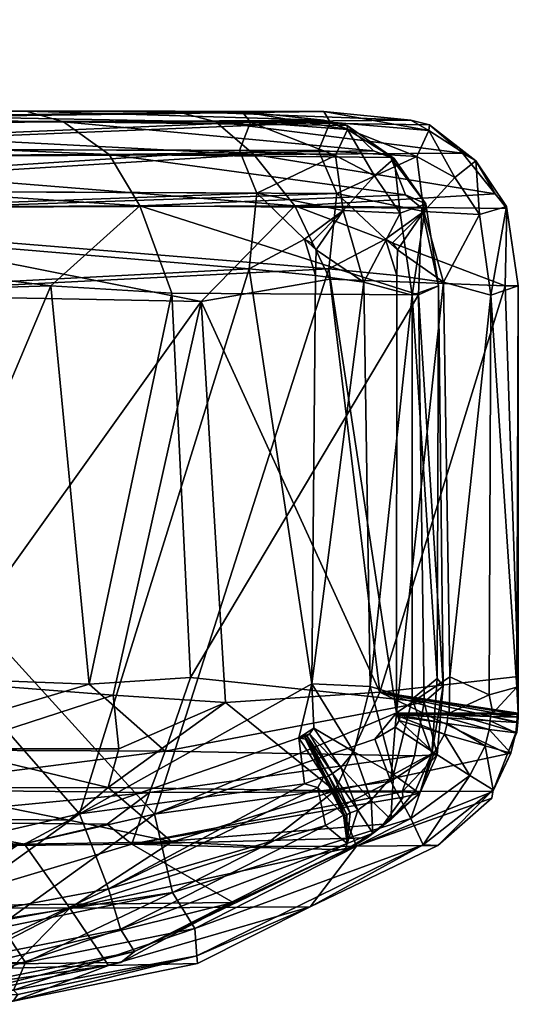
# Model space of a CAD drawing. Header units: centimetres. Extents: x -7.3 to 7.6, y -5.9 to -4.1.
# Tile 15 of 15: x 7.146 to 7.649, y -5.91 to -4.917. Entities that reach past the tile are written whole.
import ezdxf

# ---------------------------------------------------------------- set-up
doc = ezdxf.new("R2010")
doc.units = ezdxf.units.CM
doc.layers.get('0').update_dxf_attribs({"true_color": 0x5890e1})

msp = doc.modelspace()

# ---------------------------------------------------------------- meshes
at = {"color": 31, "true_color": 0xe4b899}
mesh = msp.add_polyface(dxfattribs=at)
corners = [(5.47775, -4.4157, 37.69244), (5.466, -4.92966, 38.22425), (5.4829, -4.94502, 38.18136), (5.48466, -4.96724, 38.07233), (5.48466, -4.42851, 37.65608), (5.4836, -4.40288, 37.64771), (5.48466, -4.42398, 37.15647), (5.48464, -4.94573, 36.70337), (5.48369, -4.41575, 37.14833), (5.4829, -4.94446, 36.6018), (5.47775, -4.41067, 37.12021), (5.466, -4.92893, 36.55845), (5.62931, -5.45354, 36.08583), (5.7295, -5.09724, 36.09394), (6.12508, -5.45363, 35.91348), (5.78405, -5.14803, 28.61334), (5.57444, -5.45407, 28.59155), (6.04823, -5.45409, 28.76451), (5.58031, -5.13143, 28.57074), (5.40815, -5.57731, 26.75526), (5.33886, -5.19287, 26.74841), (5.66523, -5.19452, 26.81371), (5.75552, -5.19415, 38.55489), (5.51612, -5.19252, 38.6041), (5.5971, -5.57335, 38.59396), (5.33826, -5.0094, 26.90907), (6.45759, -5.00961, 27.36245), (5.37112, -5.02022, 26.86446), (5.39573, -5.10501, 26.78134), (6.52393, -5.05639, 27.27618), (5.41338, -5.05349, 26.82142), (6.49432, -5.02188, 27.31475), (5.52344, -5.105, 38.58311), (6.23917, -5.05356, 38.31671), (5.53503, -5.05349, 38.54636), (6.1943, -5.02114, 38.28824), (5.49279, -5.02022, 38.50187), (6.19448, -5.00961, 38.22602), (5.45964, -5.0094, 38.45637), (5.73841, -5.08075, 28.60193), (5.43588, -4.63699, 37.31264), (5.43588, -4.67591, 37.3395), (5.43588, -4.69804, 37.37979), (5.43588, -4.70185, 37.40501), (5.43588, -4.69804, 37.43031), (5.43588, -4.67591, 37.47052), (5.43588, -4.63699, 37.49738), (5.8015, -5.00888, 28.50821), (7.36991, -5.0099, 29.34958), (3.77348, -5.00905, 26.82332), (5.43049, -4.92625, 36.51608), (5.86015, -5.00914, 36.17413), (5.35881, -4.93909, 36.48604)]
mesh.append_faces([[corners[k] for k in face] for face in [(0, 1, 2), (6, 7, 8), (8, 7, 9), (10, 9, 11), (12, 13, 14), (15, 16, 17), (15, 18, 16), (19, 20, 21), (22, 23, 24), (25, 26, 27), (21, 20, 28), (29, 28, 30), (31, 30, 27), (32, 23, 22), (32, 33, 34), (34, 35, 36), (37, 38, 36), (39, 18, 15)]], dxfattribs={"color": 31})
mesh.append_faces([[corners[k] for k in face] for face in [(3, 46, 4)]], dxfattribs={"vtx0": -1, "vtx1": -1, "color": 31})
mesh.append_faces([[corners[k] for k in face] for face in [(47, 48, 49)]], dxfattribs={"vtx0": -1, "vtx1": -1, "vtx2": -1, "color": 31})
mesh.append_faces([[corners[k] for k in face] for face in [(7, 40, 41), (7, 41, 42), (3, 42, 43), (3, 43, 44), (3, 44, 45), (3, 45, 46), (38, 2, 1)]], dxfattribs={"vtx0": -1, "vtx2": -1, "color": 31})
mesh.append_faces([[corners[k] for k in face] for face in [(52, 50, 51)]], dxfattribs={"vtx1": -1, "color": 31})
mesh.append_faces([[corners[k] for k in face] for face in [(7, 6, 40), (3, 7, 42), (38, 37, 2), (9, 7, 37), (11, 9, 37), (50, 11, 51)]], dxfattribs={"vtx1": -1, "vtx2": -1, "color": 31})
mesh.append_faces([[corners[k] for k in face] for face in [(3, 4, 5), (5, 2, 3), (37, 3, 2), (7, 3, 37)]], dxfattribs={"vtx2": -1, "color": 31})
mesh = msp.add_polyface(dxfattribs=at)
corners = [(6.12508, -5.45363, 35.91348), (5.7295, -5.09724, 36.09394), (6.31449, -5.09526, 35.78487), (6.38045, -5.44027, 35.65996), (6.04709, -5.13307, 28.73299), (6.04823, -5.45409, 28.76451), (6.22966, -5.13768, 28.877), (5.78405, -5.14803, 28.61334), (6.32572, -5.14861, 29.00182), (5.66523, -5.19452, 26.81371), (6.51836, -5.19291, 27.17743), (6.03428, -5.57751, 26.92092), (5.94087, -5.58064, 38.50114), (6.26184, -5.20194, 38.36505), (5.75552, -5.19415, 38.55489), (5.37112, -5.02022, 26.86446), (6.45759, -5.00961, 27.36245), (6.49432, -5.02188, 27.31475), (5.41338, -5.05349, 26.82142), (6.52393, -5.05639, 27.27618), (5.39573, -5.10501, 26.78134), (6.55108, -5.10833, 27.24186), (6.27336, -5.10529, 38.33783), (6.23917, -5.05356, 38.31671), (6.1943, -5.02114, 38.28824), (5.53503, -5.05349, 38.54636), (5.52344, -5.105, 38.58311), (6.19448, -5.00961, 38.22602), (5.49279, -5.02022, 38.50187), (5.86015, -5.00914, 36.17413), (6.33681, -5.01664, 35.87038), (5.77599, -5.01713, 36.15568), (6.32246, -5.04004, 35.82441), (5.76443, -5.04152, 36.11688), (6.40006, -5.00914, 35.85268), (6.31154, -5.00914, 28.808), (5.80883, -5.01702, 28.55297), (6.32185, -5.01664, 28.86838), (6.25182, -5.08016, 28.89533), (5.73841, -5.08075, 28.60193), (6.50937, -5.08092, 29.33631), (6.54268, -5.04325, 29.33784), (6.27518, -5.04004, 28.87999), (5.74777, -5.04152, 28.57947), (5.8015, -5.00888, 28.50821), (7.36991, -5.0099, 29.34958), (3.77348, -5.00905, 26.82332), (6.77116, -5.0094, 37.72674), (5.466, -4.92893, 36.55845)]
mesh.append_faces([[corners[k] for k in face] for face in [(0, 1, 2), (2, 3, 0), (4, 5, 6), (4, 7, 5), (6, 5, 8), (9, 10, 11), (12, 13, 14), (15, 16, 17), (18, 17, 19), (20, 19, 21), (9, 21, 10), (9, 20, 21), (22, 14, 13), (23, 24, 25), (26, 22, 23), (26, 14, 22), (24, 27, 28), (29, 30, 31), (31, 32, 33), (33, 2, 1), (33, 32, 2), (29, 34, 30), (31, 30, 32), (35, 36, 37), (38, 39, 4), (6, 38, 4), (6, 8, 38), (38, 8, 40), (41, 42, 38), (36, 42, 37), (36, 43, 42), (4, 39, 7), (35, 44, 36), (39, 38, 43), (43, 38, 42)]], dxfattribs={"color": 31})
mesh.append_faces([[corners[k] for k in face] for face in [(45, 16, 46), (48, 27, 29)]], dxfattribs={"vtx0": -1, "vtx1": -1, "vtx2": -1, "color": 31})
mesh.append_faces([[corners[k] for k in face] for face in [(27, 47, 29)]], dxfattribs={"vtx2": -1, "color": 31})
mesh = msp.add_polyface(dxfattribs=at)
corners = [(6.38045, -5.44027, 35.65996), (6.31449, -5.09526, 35.78487), (6.55331, -5.14255, 35.33756), (6.53701, -5.46309, 35.32464), (6.31435, -5.74793, 29.02582), (6.50337, -5.17902, 29.3562), (6.32572, -5.14861, 29.00182), (6.55134, -5.5849, 27.19303), (6.51836, -5.19291, 27.17743), (6.62447, -5.20243, 27.25718), (6.71815, -5.1943, 38.05077), (6.26184, -5.20194, 38.36505), (6.5409, -5.57447, 38.20002), (6.55108, -5.10833, 27.24186), (6.27336, -5.10529, 38.33783), (6.76448, -5.02115, 37.82816), (6.19448, -5.00961, 38.22602), (6.1943, -5.02114, 38.28824), (6.23917, -5.05356, 38.31671), (6.81837, -5.05638, 37.84218), (6.59468, -5.13705, 35.25545), (6.67062, -5.00888, 35.3817), (6.62722, -5.01704, 35.37919), (6.40006, -5.00914, 35.85268), (6.33681, -5.01664, 35.87038), (6.32246, -5.04004, 35.82441), (6.56327, -5.09995, 35.32981), (6.56832, -5.07902, 35.33902), (6.59586, -5.04324, 35.34787), (6.59891, -5.1035, 35.25774), (6.60563, -5.00914, 29.28493), (6.32185, -5.01664, 28.86838), (6.57851, -5.01743, 29.31701), (6.31154, -5.00914, 28.808), (6.54268, -5.04325, 29.33784), (6.25182, -5.08016, 28.89533), (6.50937, -5.08092, 29.33631), (6.27518, -5.04004, 28.87999), (6.51266, -5.1017, 29.36043), (6.54403, -5.16826, 29.43191), (6.58963, -5.10659, 29.46989), (6.54668, -5.10352, 29.42608), (6.55347, -5.08022, 29.41885), (6.59257, -5.08399, 29.4619), (6.61409, -5.04531, 29.4397), (6.65862, -5.00917, 29.36828), (5.8015, -5.00888, 28.50821), (7.36991, -5.0099, 29.34958), (7.30263, -5.0094, 36.5379), (5.86015, -5.00914, 36.17413)]
mesh.append_faces([[corners[k] for k in face] for face in [(0, 1, 2), (3, 0, 2), (4, 5, 6), (7, 8, 9), (10, 11, 12), (8, 13, 9), (10, 14, 11), (15, 16, 17), (18, 14, 19), (15, 17, 18), (2, 20, 3), (21, 22, 23), (23, 22, 24), (24, 22, 25), (26, 1, 27), (26, 2, 1), (28, 1, 25), (22, 28, 25), (27, 1, 28), (26, 29, 2), (30, 31, 32), (30, 33, 31), (34, 35, 36), (34, 32, 37), (37, 32, 31), (5, 38, 6), (6, 38, 36), (39, 40, 41), (5, 41, 38), (5, 39, 41), (36, 42, 34), (36, 38, 42), (42, 38, 41), (41, 43, 42), (34, 42, 44)]], dxfattribs={"color": 31})
mesh.append_faces([[corners[k] for k in face] for face in [(46, 33, 47)]], dxfattribs={"vtx1": -1, "vtx2": -1, "color": 31})
mesh.append_faces([[corners[k] for k in face] for face in [(33, 30, 45), (48, 23, 49)]], dxfattribs={"vtx2": -1, "color": 31})
mesh = msp.add_polyface(dxfattribs=at)
corners = [(6.49432, -5.02188, 27.31475), (6.45759, -5.00961, 27.36245), (7.19, -5.02026, 28.29883), (6.52393, -5.05639, 27.27618), (7.23593, -5.05319, 28.28051), (6.77116, -5.0094, 37.72674), (6.19448, -5.00961, 38.22602), (6.76448, -5.02115, 37.82816), (6.23917, -5.05356, 38.31671), (6.81837, -5.05638, 37.84218), (6.85478, -5.1073, 37.863), (6.27336, -5.10529, 38.33783), (6.64188, -5.10649, 35.21194), (6.59891, -5.1035, 35.25774), (6.6449, -5.08389, 35.21998), (6.69813, -5.08565, 35.19112), (6.66693, -5.04522, 35.24181), (6.80374, -5.04734, 35.20803), (6.80485, -5.08912, 35.1786), (6.69719, -5.11045, 35.18196), (6.56832, -5.07902, 35.33902), (6.60585, -5.08013, 35.26491), (6.56327, -5.09995, 35.32981), (6.59586, -5.04324, 35.34787), (6.68974, -5.01792, 35.2787), (6.80341, -5.01867, 35.25198), (6.67062, -5.00888, 35.3817), (6.7127, -5.00917, 35.31234), (6.62722, -5.01704, 35.37919), (6.79087, -5.00923, 35.29485), (6.74818, -5.08913, 29.50105), (6.64475, -5.08574, 29.48919), (6.64379, -5.11055, 29.49831), (6.74709, -5.04735, 29.47174), (6.61409, -5.04531, 29.4397), (6.59257, -5.08399, 29.4619), (6.55347, -5.08022, 29.41885), (6.74676, -5.01868, 29.42782), (6.63632, -5.01792, 29.40242), (6.54268, -5.04325, 29.33784), (6.57851, -5.01743, 29.31701), (6.73466, -5.00923, 29.38494), (6.65862, -5.00917, 29.36828), (6.60563, -5.00914, 29.28493), (6.58963, -5.10659, 29.46989), (6.40006, -5.00914, 35.85268), (5.86015, -5.00914, 36.17413), (7.30263, -5.0094, 36.5379)]
mesh.append_faces([[corners[k] for k in face] for face in [(0, 1, 2), (3, 0, 4), (5, 6, 7), (7, 8, 9), (10, 9, 11), (12, 13, 14), (15, 14, 16), (17, 15, 16), (15, 18, 19), (20, 21, 22), (20, 23, 21), (21, 23, 16), (14, 21, 16), (14, 13, 21), (21, 13, 22), (16, 23, 24), (25, 16, 24), (26, 27, 28), (28, 27, 24), (23, 28, 24), (14, 15, 12), (24, 27, 29), (30, 31, 32), (30, 33, 31), (31, 33, 34), (35, 34, 36), (33, 37, 34), (34, 37, 38), (39, 38, 40), (39, 34, 38), (37, 41, 38), (38, 41, 42), (40, 42, 43), (40, 38, 42), (44, 31, 35), (35, 31, 34)]], dxfattribs={"color": 31})
mesh.append_faces([[corners[k] for k in face] for face in [(27, 26, 45), (46, 5, 47)]], dxfattribs={"vtx2": -1, "color": 31})
mesh = msp.add_polyface(dxfattribs=at)
corners = [(6.52393, -5.05639, 27.27618), (7.26696, -5.10489, 28.25861), (6.55108, -5.10833, 27.24186), (7.23593, -5.05319, 28.28051), (6.49432, -5.02188, 27.31475), (7.19, -5.02026, 28.29883), (7.15242, -5.0094, 28.33897), (7.45227, -5.01844, 29.28856), (6.45759, -5.00961, 27.36245), (7.17714, -5.18556, 27.99331), (7.30263, -5.0094, 36.5379), (6.77116, -5.0094, 37.72674), (7.34354, -5.02024, 36.578), (6.76448, -5.02115, 37.82816), (7.38188, -5.05333, 36.6278), (6.81837, -5.05638, 37.84218), (7.42345, -5.10488, 36.613), (6.85478, -5.1073, 37.863), (6.80374, -5.04734, 35.20803), (6.66693, -5.04522, 35.24181), (6.80341, -5.01867, 35.25198), (6.80485, -5.08912, 35.1786), (6.69813, -5.08565, 35.19112), (6.68974, -5.01792, 35.2787), (6.79087, -5.00923, 35.29485), (6.80474, -5.11543, 35.17041), (6.69719, -5.11045, 35.18196), (7.45745, -5.16856, 35.16755), (7.4655, -5.09242, 35.17739), (7.44731, -5.04922, 35.20498), (7.45879, -5.02064, 35.24706), (7.45253, -5.00993, 35.33677), (6.73466, -5.00923, 29.38494), (6.74676, -5.01868, 29.42782), (7.36991, -5.0099, 29.34958), (7.37852, -5.02057, 29.43262), (6.74709, -5.04735, 29.47174), (7.36742, -5.04918, 29.47468), (6.74818, -5.08913, 29.50105), (7.38508, -5.09236, 29.50227), (6.74806, -5.11552, 29.50932), (7.3772, -5.16856, 29.51213), (6.65862, -5.00917, 29.36828), (6.31154, -5.00914, 28.808), (6.7127, -5.00917, 35.31234), (6.40006, -5.00914, 35.85268)]
mesh.append_faces([[corners[k] for k in face] for face in [(0, 1, 2), (0, 3, 1), (3, 4, 5), (6, 7, 5), (8, 6, 5), (1, 9, 2), (10, 11, 12), (12, 11, 13), (14, 13, 15), (16, 15, 17), (16, 14, 15), (13, 14, 12), (18, 19, 20), (18, 21, 22), (20, 23, 24), (21, 25, 26), (27, 25, 28), (28, 25, 21), (29, 21, 18), (30, 18, 20), (31, 20, 24), (31, 30, 20), (30, 29, 18), (29, 28, 21), (32, 33, 34), (34, 33, 35), (35, 33, 36), (37, 36, 38), (39, 38, 40), (41, 39, 40), (39, 37, 38), (37, 35, 36)]], dxfattribs={"color": 31})
mesh.append_faces([[corners[k] for k in face] for face in [(43, 42, 34), (31, 44, 45)]], dxfattribs={"vtx0": -1, "vtx1": -1, "vtx2": -1, "color": 31})
mesh.append_faces([[corners[k] for k in face] for face in [(10, 31, 45)]], dxfattribs={"vtx1": -1, "color": 31})
mesh.append_faces([[corners[k] for k in face] for face in [(42, 32, 34), (34, 6, 8), (31, 24, 44)]], dxfattribs={"vtx2": -1, "color": 31})
mesh = msp.add_polyface(dxfattribs=at)
corners = [(7.44425, -5.17531, 29.51203), (7.44478, -5.14933, 29.51161), (7.4329, -5.13864, 29.5118), (7.43977, -5.14233, 29.51177), (7.23593, -5.05319, 28.28051), (7.19, -5.02026, 28.29883), (7.50251, -5.04963, 29.28109), (7.51992, -5.05627, 29.32697), (7.53472, -5.09386, 29.27614), (7.26696, -5.10489, 28.25861), (7.36991, -5.0099, 29.34958), (7.45227, -5.01844, 29.28856), (7.15242, -5.0094, 28.33897), (7.47592, -5.02405, 29.3331), (7.55128, -5.10733, 29.32264), (7.54814, -5.1949, 29.26788), (7.34354, -5.02024, 36.578), (7.59235, -5.05172, 35.40945), (7.55922, -5.02328, 35.35125), (7.54019, -5.01843, 35.40475), (7.30263, -5.0094, 36.5379), (7.45253, -5.00993, 35.33677), (7.62515, -5.09281, 35.39322), (7.38188, -5.05333, 36.6278), (7.42345, -5.10488, 36.613), (7.45745, -5.16856, 35.16755), (7.4655, -5.09242, 35.17739), (7.51485, -5.13868, 35.16788), (7.44731, -5.04922, 35.20498), (7.54626, -5.05517, 35.208), (7.45879, -5.02064, 35.24706), (7.55856, -5.02892, 35.25442), (7.47651, -5.02802, 29.42313), (7.52338, -5.05713, 29.41842), (7.36742, -5.04918, 29.47468), (7.46433, -5.05415, 29.47075), (7.37852, -5.02057, 29.43262), (7.38508, -5.09236, 29.50227), (7.47188, -5.10986, 29.50055), (7.3772, -5.16856, 29.51213), (7.49277, -5.18204, 29.50066), (7.52943, -5.1123, 29.46672), (7.50346, -5.0746, 29.46688)]
mesh.append_faces([[corners[k] for k in face] for face in [(0, 1, 2), (2, 1, 3), (4, 5, 6), (7, 4, 6), (7, 8, 4), (4, 8, 9), (10, 11, 12), (11, 13, 5), (5, 13, 6), (8, 14, 9), (9, 14, 15), (16, 17, 18), (19, 16, 18), (19, 20, 16), (19, 21, 20), (22, 23, 24), (16, 23, 17), (25, 26, 27), (26, 28, 29), (29, 28, 30), (31, 30, 21), (11, 10, 32), (13, 32, 33), (6, 13, 33), (34, 35, 36), (34, 37, 35), (35, 37, 38), (39, 2, 37), (37, 2, 38), (38, 2, 3), (1, 38, 3), (1, 40, 38), (38, 40, 41), (13, 11, 32), (10, 36, 32), (32, 36, 35), (42, 35, 38), (42, 32, 35)]], dxfattribs={"color": 31})
mesh = msp.add_polyface(dxfattribs=at)
corners = [(7.52608, -5.1753, 35.16764), (7.51485, -5.13868, 35.16788), (7.52666, -5.14938, 35.16805), (7.5217, -5.1424, 35.1679), (7.63548, -5.18563, 35.43468), (7.42345, -5.10488, 36.613), (7.45858, -5.17891, 36.58466), (7.63692, -5.10761, 35.35761), (7.62515, -5.09281, 35.39322), (7.38188, -5.05333, 36.6278), (7.59235, -5.05172, 35.40945), (7.4655, -5.09242, 35.17739), (7.55324, -5.11085, 35.17867), (7.54626, -5.05517, 35.208), (7.5845, -5.07628, 35.21078), (7.55856, -5.02892, 35.25442), (7.60568, -5.05972, 35.2572), (7.55922, -5.02328, 35.35125), (7.63661, -5.10573, 35.25759), (7.60937, -5.1136, 35.21028), (7.62089, -5.19522, 35.21182), (7.57325, -5.18209, 35.17834), (7.54019, -5.01843, 35.40475), (7.45253, -5.00993, 35.33677), (7.64861, -5.18566, 35.26147), (7.45879, -5.02064, 35.24706), (7.50251, -5.04963, 29.28109), (7.52338, -5.05713, 29.41842), (7.51992, -5.05627, 29.32697), (7.50346, -5.0746, 29.46688), (7.47188, -5.10986, 29.50055), (7.52943, -5.1123, 29.46672), (7.55539, -5.1029, 29.41521), (7.53472, -5.09386, 29.27614), (7.55128, -5.10733, 29.32264), (7.56822, -5.18564, 29.41307), (7.47651, -5.02802, 29.42313), (7.54146, -5.19517, 29.46476)]
mesh.append_faces([[corners[k] for k in face] for face in [(0, 1, 2), (2, 1, 3), (4, 5, 6), (4, 7, 5), (5, 7, 8), (9, 8, 10), (1, 11, 12), (3, 12, 2), (3, 1, 12), (12, 11, 13), (14, 13, 15), (16, 15, 17), (10, 16, 17), (10, 8, 16), (16, 8, 18), (19, 18, 20), (21, 12, 19), (21, 2, 12), (22, 15, 23), (22, 17, 15), (8, 7, 18), (18, 7, 24), (25, 15, 13), (19, 12, 14), (16, 14, 15), (16, 19, 14), (16, 18, 19), (14, 12, 13), (26, 27, 28), (29, 30, 31), (27, 31, 32), (28, 32, 33), (28, 27, 32), (34, 32, 35), (34, 33, 32), (29, 27, 36), (29, 31, 27), (31, 37, 32)]], dxfattribs={"color": 31})
mesh = msp.add_polyface(dxfattribs=at)
corners = [(6.69138, -5.73034, 29.51157), (7.0386, -5.75704, 29.51196), (6.75435, -5.20111, 29.51204), (7.20622, -5.71821, 29.51169), (7.3772, -5.16856, 29.51213), (6.74724, -5.73043, 35.16807), (6.81155, -5.20113, 35.16764), (7.11162, -5.75716, 35.16743), (7.28192, -5.71851, 35.16764), (7.45745, -5.16856, 35.16755), (6.82085, -5.64995, 37.93892), (6.81989, -5.57553, 37.95432), (6.73298, -5.59477, 38.04278), (6.78354, -5.68781, 37.9513), (7.0351, -5.6921, 37.61754), (7.05518, -5.58399, 37.63183), (7.07325, -5.65286, 37.59528), (7.23999, -5.59861, 37.28166), (7.2458, -5.65257, 37.25596), (7.35344, -5.60614, 36.97378), (7.23518, -5.69182, 37.22321), (6.99057, -5.69369, 27.7027), (6.99326, -5.65367, 27.67299), (7.29254, -5.65523, 28.27146), (6.6315, -5.59772, 27.25755), (7.01112, -5.57966, 27.68668), (7.21595, -5.58767, 28.04383), (7.31816, -5.58086, 28.32145), (6.62447, -5.20243, 27.25718), (7.17714, -5.18556, 27.99331), (7.29924, -5.19317, 28.25632), (7.32868, -5.20157, 37.02161), (6.8716, -5.19277, 37.88189), (6.71815, -5.1943, 38.05077), (7.26696, -5.10489, 28.25861), (6.55108, -5.10833, 27.24186), (6.85478, -5.1073, 37.863), (7.42345, -5.10488, 36.613), (6.80474, -5.11543, 35.17041), (6.69837, -5.17542, 35.1778), (6.74806, -5.11552, 29.50932)]
mesh.append_faces([[corners[k] for k in face] for face in [(0, 1, 2), (2, 1, 3), (4, 2, 3), (5, 6, 7), (7, 6, 8), (8, 6, 9), (10, 11, 12), (13, 14, 10), (11, 10, 15), (15, 10, 16), (17, 16, 18), (19, 18, 20), (17, 15, 16), (20, 16, 14), (20, 18, 16), (17, 18, 19), (14, 16, 10), (21, 22, 23), (22, 24, 25), (26, 22, 25), (26, 23, 22), (26, 27, 23), (28, 29, 25), (25, 29, 26), (26, 29, 30), (27, 26, 30), (17, 31, 15), (31, 32, 15), (15, 32, 11), (11, 32, 33), (30, 29, 34), (35, 29, 28), (33, 32, 36), (36, 32, 31), (31, 37, 36), (38, 6, 39), (6, 38, 9), (4, 40, 2)]], dxfattribs={"color": 31})
mesh = msp.add_polyface(dxfattribs=at)
corners = [(7.44425, -5.17531, 29.51203), (7.3772, -5.16856, 29.51213), (7.44029, -5.58723, 29.5118), (7.4329, -5.13864, 29.5118), (7.52572, -5.61655, 35.16695), (7.45745, -5.16856, 35.16755), (7.52608, -5.1753, 35.16764), (7.51485, -5.13868, 35.16788), (7.31816, -5.58086, 28.32145), (7.29924, -5.19317, 28.25632), (7.54814, -5.1949, 29.26788), (7.55386, -5.60567, 29.28988), (7.23999, -5.59861, 37.28166), (7.35344, -5.60614, 36.97378), (7.32868, -5.20157, 37.02161), (7.50906, -5.59554, 36.32812), (7.45858, -5.17891, 36.58466), (7.63548, -5.18563, 35.43468), (7.64847, -5.57983, 35.35077), (7.26696, -5.10489, 28.25861), (7.42345, -5.10488, 36.613), (7.57325, -5.18209, 35.17834), (7.60937, -5.1136, 35.21028), (7.62089, -5.19522, 35.21182), (7.52666, -5.14938, 35.16805), (7.63661, -5.10573, 35.25759), (7.64861, -5.18566, 35.26147), (7.63692, -5.10761, 35.35761), (7.57948, -5.57994, 35.18012), (7.61934, -5.59825, 35.20873), (7.64707, -5.59042, 35.25462), (7.44478, -5.14933, 29.51161), (7.49277, -5.18204, 29.50066), (7.52943, -5.1123, 29.46672), (7.54146, -5.19517, 29.46476), (7.55539, -5.1029, 29.41521), (7.56822, -5.18564, 29.41307), (7.55128, -5.10733, 29.32264), (7.57277, -5.58911, 29.39141), (7.56676, -5.58186, 29.42094), (7.54173, -5.60275, 29.46459), (7.49936, -5.58978, 29.49787)]
mesh.append_faces([[corners[k] for k in face] for face in [(0, 1, 2), (0, 3, 1), (4, 5, 6), (5, 7, 6), (8, 9, 10), (11, 8, 10), (12, 13, 14), (14, 13, 15), (16, 15, 17), (16, 14, 15), (15, 18, 17), (9, 19, 10), (20, 14, 16), (21, 22, 23), (21, 6, 24), (23, 25, 26), (27, 17, 26), (6, 21, 4), (4, 21, 28), (28, 21, 23), (29, 23, 30), (29, 28, 23), (23, 26, 30), (30, 26, 18), (18, 26, 17), (31, 0, 32), (33, 32, 34), (35, 34, 36), (37, 36, 10), (11, 10, 38), (38, 10, 36), (39, 36, 34), (40, 34, 41), (40, 39, 34), (34, 32, 41), (41, 32, 2), (2, 32, 0), (39, 38, 36)]], dxfattribs={"color": 31})
mesh = msp.add_polyface(dxfattribs=at)
corners = [(7.3772, -5.16856, 29.51213), (7.20622, -5.71821, 29.51169), (7.44029, -5.58723, 29.5118), (7.52572, -5.61655, 35.16695), (7.28192, -5.71851, 35.16764), (7.45745, -5.16856, 35.16755), (7.52572, -5.61795, 35.16695), (7.52958, -5.62038, 35.16784), (7.64702, -5.63617, 35.35046), (7.64813, -5.62592, 35.35056), (7.50906, -5.59554, 36.32812), (7.64835, -5.62073, 35.35056), (7.64844, -5.61814, 35.35056), (7.64845, -5.61691, 35.35064), (7.64847, -5.57983, 35.35077), (7.29254, -5.65523, 28.27146), (7.31816, -5.58086, 28.32145), (7.55386, -5.60567, 29.28988), (7.52572, -5.61675, 35.16695), (7.57893, -5.6167, 35.18013), (7.57958, -5.61747, 35.18014), (7.62065, -5.61793, 35.21037), (7.62064, -5.62004, 35.21037), (7.64761, -5.62083, 35.25592), (7.57948, -5.57994, 35.18012), (7.61934, -5.59825, 35.20873), (7.62302, -5.61682, 35.21295), (7.64707, -5.59042, 35.25462), (7.64845, -5.61694, 35.25786), (7.64763, -5.61815, 35.25592), (7.52572, -5.61715, 35.16695), (7.57737, -5.62157, 35.17942), (7.57759, -5.61881, 35.17943), (7.56676, -5.58186, 29.42094), (7.56156, -5.65747, 29.41706), (7.57277, -5.58911, 29.39141), (7.54173, -5.60275, 29.46459), (7.56677, -5.65895, 29.38756), (7.49936, -5.58978, 29.49787), (7.48271, -5.65591, 29.50049)]
mesh.append_faces([[corners[k] for k in face] for face in [(0, 1, 2), (3, 4, 5), (3, 6, 7), (8, 9, 10), (10, 9, 11), (12, 10, 11), (12, 13, 10), (10, 13, 14), (15, 16, 17), (18, 3, 19), (20, 19, 21), (22, 21, 23), (3, 24, 19), (19, 24, 25), (26, 25, 27), (28, 27, 13), (12, 28, 13), (12, 29, 28), (12, 11, 29), (29, 11, 23), (21, 29, 23), (21, 26, 29), (21, 19, 26), (26, 19, 25), (27, 14, 13), (6, 30, 31), (31, 30, 32), (30, 18, 32), (32, 18, 20), (22, 20, 21), (22, 32, 20), (29, 26, 28), (28, 26, 27), (19, 20, 18), (33, 34, 35), (33, 36, 34), (35, 37, 17), (38, 2, 39)]], dxfattribs={"color": 31})
mesh = msp.add_polyface(dxfattribs=at)
corners = [(7.20622, -5.71821, 29.51169), (7.42721, -5.64156, 29.5122), (7.44029, -5.58723, 29.5118), (7.44257, -5.63204, 29.51181), (7.43808, -5.63748, 29.51183), (7.43534, -5.63966, 29.51184), (7.43383, -5.64063, 29.51185), (7.43396, -5.64284, 29.51145), (7.52572, -5.61655, 35.16695), (7.50379, -5.64299, 35.16747), (7.28192, -5.71851, 35.16764), (7.50906, -5.59554, 36.32812), (7.35344, -5.60614, 36.97378), (7.46377, -5.69499, 36.43852), (7.23518, -5.69182, 37.22321), (7.27671, -5.6969, 28.28469), (7.29254, -5.65523, 28.27146), (7.54401, -5.65988, 29.27529), (7.53154, -5.69628, 29.29444), (7.55386, -5.60567, 29.28988), (7.51998, -5.68536, 35.17743), (7.48674, -5.7145, 29.46934), (7.46952, -5.67144, 29.50084), (7.46143, -5.67746, 29.50105), (7.47907, -5.71737, 29.47145), (7.45714, -5.68, 29.50116), (7.47556, -5.71924, 29.47164), (7.45486, -5.68119, 29.50118), (7.47372, -5.72004, 29.47174), (7.45464, -5.68343, 29.50058), (7.47237, -5.71961, 29.47273), (7.45253, -5.6807, 29.5023), (7.44645, -5.69175, 29.49942), (7.43301, -5.68811, 29.50342), (7.48271, -5.65591, 29.50049)]
mesh.append_faces([[corners[k] for k in face] for face in [(0, 1, 2), (2, 1, 3), (3, 1, 4), (4, 1, 5), (5, 1, 6), (6, 1, 7), (8, 9, 10), (11, 12, 13), (13, 12, 14), (15, 16, 17), (18, 15, 17), (17, 16, 19), (9, 20, 10), (21, 22, 23), (24, 23, 25), (26, 25, 27), (28, 27, 29), (30, 29, 31), (32, 31, 33), (32, 30, 31), (27, 28, 26), (34, 2, 3), (22, 3, 4), (23, 4, 5), (25, 5, 6), (27, 6, 7), (29, 7, 31), (29, 27, 7), (7, 1, 31), (31, 1, 33), (24, 21, 23), (24, 25, 26), (29, 30, 28), (22, 34, 3), (23, 22, 4), (25, 23, 5), (27, 25, 6), (33, 1, 0)]], dxfattribs={"color": 31})
mesh = msp.add_polyface(dxfattribs=at)
corners = [(7.52572, -5.61655, 35.16695), (7.5246, -5.63099, 35.16781), (7.50379, -5.64299, 35.16747), (7.52856, -5.62424, 35.16783), (7.52958, -5.62038, 35.16784), (7.56752, -5.75033, 35.32732), (7.48554, -5.7508, 35.97991), (7.43875, -5.81208, 35.37795), (7.63777, -5.65764, 35.38174), (7.50906, -5.59554, 36.32812), (7.46377, -5.69499, 36.43852), (7.62308, -5.69579, 35.36588), (7.57406, -5.63784, 35.17939), (7.52572, -5.61795, 35.16695), (7.57674, -5.62715, 35.17942), (7.56382, -5.6569, 35.17915), (7.54038, -5.72297, 35.20566), (7.51998, -5.68536, 35.17743), (7.55263, -5.74942, 35.25044), (7.54401, -5.65988, 29.27529), (7.55386, -5.60567, 29.28988), (7.56677, -5.65895, 29.38756), (7.53154, -5.69628, 29.29444), (7.5494, -5.69755, 29.39122), (7.5326, -5.70166, 29.31371), (7.51283, -5.72867, 29.32901), (7.56156, -5.65747, 29.41706), (7.54173, -5.60275, 29.46459), (7.52282, -5.67855, 29.4659), (7.54494, -5.69477, 29.41907), (7.52, -5.72395, 29.41938), (7.49936, -5.58978, 29.49787), (7.48271, -5.65591, 29.50049), (7.50023, -5.70444, 29.46853), (7.46952, -5.67144, 29.50084), (7.47398, -5.75489, 29.41959), (7.50202, -5.73788, 29.42195), (7.47604, -5.74818, 29.43194), (7.47603, -5.75456, 29.33403), (7.49611, -5.74261, 29.33214), (7.48674, -5.7145, 29.46934)]
mesh.append_faces([[corners[k] for k in face] for face in [(0, 1, 2), (0, 3, 1), (0, 4, 3), (5, 6, 7), (8, 9, 10), (10, 6, 11), (4, 12, 3), (4, 13, 14), (3, 15, 1), (3, 12, 15), (15, 16, 17), (1, 17, 2), (1, 15, 17), (18, 5, 7), (19, 20, 21), (22, 21, 23), (24, 23, 25), (24, 22, 23), (26, 27, 28), (29, 28, 30), (23, 30, 25), (23, 29, 30), (23, 26, 29), (27, 31, 28), (28, 31, 32), (33, 32, 34), (35, 36, 37), (36, 38, 39), (30, 39, 25), (30, 36, 39), (30, 33, 36), (30, 28, 33), (33, 28, 32), (22, 19, 21), (29, 26, 28), (37, 36, 40), (36, 33, 40), (40, 33, 34)]], dxfattribs={"color": 31})
mesh = msp.add_polyface(dxfattribs=at)
corners = [(7.63777, -5.65764, 35.38174), (7.46377, -5.69499, 36.43852), (7.62308, -5.69579, 35.36588), (7.64702, -5.63617, 35.35046), (7.50906, -5.59554, 36.32812), (7.48554, -5.7508, 35.97991), (7.62194, -5.70236, 35.33961), (7.56752, -5.75033, 35.32732), (7.64729, -5.62618, 35.25592), (7.64761, -5.62083, 35.25592), (7.64813, -5.62592, 35.35056), (7.64611, -5.63668, 35.25589), (7.64121, -5.65712, 35.25565), (7.61935, -5.6331, 35.21027), (7.61526, -5.64973, 35.21014), (7.57674, -5.62715, 35.17942), (7.57406, -5.63784, 35.17939), (7.52958, -5.62038, 35.16784), (7.52572, -5.61795, 35.16695), (7.57737, -5.62157, 35.17942), (7.6204, -5.6244, 35.21037), (7.64835, -5.62073, 35.35056), (7.62326, -5.69394, 35.25607), (7.59964, -5.67968, 35.20962), (7.56382, -5.6569, 35.17915), (7.55263, -5.74942, 35.25044), (7.54038, -5.72297, 35.20566), (7.57759, -5.61881, 35.17943), (7.62064, -5.62004, 35.21037), (7.5494, -5.69755, 29.39122), (7.56677, -5.65895, 29.38756), (7.56156, -5.65747, 29.41706), (7.57277, -5.58911, 29.39141)]
mesh.append_faces([[corners[k] for k in face] for face in [(0, 1, 2), (0, 3, 4), (2, 5, 6), (6, 5, 7), (8, 9, 10), (3, 8, 10), (3, 11, 8), (3, 0, 11), (11, 0, 12), (13, 12, 14), (15, 14, 16), (17, 15, 16), (15, 18, 19), (13, 19, 20), (11, 20, 8), (11, 13, 20), (11, 12, 13), (21, 10, 9), (0, 2, 12), (12, 2, 22), (14, 22, 23), (16, 23, 24), (2, 6, 22), (22, 6, 7), (25, 22, 7), (25, 23, 22), (25, 26, 23), (23, 26, 24), (20, 27, 28), (8, 28, 9), (8, 20, 28), (19, 27, 20), (14, 15, 13), (13, 15, 19), (14, 23, 16), (12, 22, 14), (29, 30, 31), (31, 30, 32)]], dxfattribs={"color": 31})
mesh = msp.add_polyface(dxfattribs=at)
corners = [(7.13756, -5.87403, 36.37356), (6.98394, -5.90695, 36.31765), (7.23552, -5.87115, 35.94079), (7.13933, -5.90715, 35.34225), (7.32519, -5.86944, 35.33265), (7.15057, -5.74888, 37.2196), (7.19645, -5.81357, 36.64486), (7.29934, -5.74655, 36.85822), (7.0725, -5.87738, 36.52803), (7.06226, -5.90709, 29.34318), (7.10924, -5.87011, 28.77362), (7.24791, -5.86842, 29.34416), (7.0515, -5.81118, 28.24594), (7.14301, -5.75022, 28.1016), (7.259, -5.74887, 28.42125), (7.36113, -5.80758, 29.2946), (7.23518, -5.69182, 37.22321), (7.19567, -5.72454, 37.24564), (7.0351, -5.6921, 37.61754), (7.01217, -5.72273, 37.59604), (7.23398, -5.72877, 28.22723), (7.27671, -5.6969, 28.28469), (6.97369, -5.72609, 27.72998), (6.99057, -5.69369, 27.7027), (7.29254, -5.65523, 28.27146), (7.11162, -5.75716, 35.16743), (7.28192, -5.71851, 35.16764), (7.13708, -5.8232, 35.17541), (7.30008, -5.79765, 35.17961), (7.12841, -5.83292, 35.17913), (7.15175, -5.86829, 35.20472), (7.32232, -5.83406, 35.2104), (7.13948, -5.89618, 35.24361), (7.32442, -5.86143, 35.25415), (7.14407, -5.90065, 35.25183), (7.26157, -5.85716, 29.42231), (7.06546, -5.89651, 29.43405), (7.24742, -5.83471, 29.46755), (7.07718, -5.86824, 29.47461), (7.23541, -5.79383, 29.49937), (7.05408, -5.82793, 29.50168), (7.20622, -5.71821, 29.51169), (7.0386, -5.75704, 29.51196)]
mesh.append_faces([[corners[k] for k in face] for face in [(0, 1, 2), (1, 3, 2), (2, 3, 4), (5, 6, 7), (6, 8, 0), (2, 6, 0), (9, 10, 11), (12, 13, 14), (15, 12, 14), (15, 10, 12), (15, 11, 10), (16, 17, 7), (16, 18, 17), (17, 19, 5), (7, 17, 5), (14, 13, 20), (21, 20, 22), (23, 24, 21), (20, 21, 14), (22, 20, 13), (25, 26, 27), (27, 26, 28), (29, 28, 30), (29, 27, 28), (28, 31, 30), (30, 31, 32), (32, 31, 33), (34, 33, 3), (34, 32, 33), (33, 4, 3), (11, 35, 9), (9, 35, 36), (36, 35, 37), (38, 37, 39), (40, 39, 41), (42, 40, 41), (40, 38, 39), (38, 36, 37)]], dxfattribs={"color": 31})
mesh = msp.add_polyface(dxfattribs=at)
corners = [(7.0725, -5.87738, 36.52803), (6.71477, -5.90827, 36.86631), (6.98394, -5.90695, 36.31765), (7.13756, -5.87403, 36.37356), (6.82146, -5.88181, 36.99763), (6.65523, -5.81284, 37.56828), (7.19645, -5.81357, 36.64486), (7.15057, -5.74888, 37.2196), (6.89159, -5.74152, 37.6969), (6.84766, -5.90633, 28.51609), (6.81676, -5.87404, 28.1389), (6.95486, -5.8728, 28.35478), (6.98285, -5.87237, 28.41563), (7.10924, -5.87011, 28.77362), (7.06226, -5.90709, 29.34318), (6.92619, -5.75121, 27.73954), (7.14301, -5.75022, 28.1016), (7.0515, -5.81118, 28.24594), (6.76572, -5.72166, 37.91783), (7.01217, -5.72273, 37.59604), (6.77874, -5.71025, 37.92547), (7.0351, -5.6921, 37.61754), (6.78354, -5.68781, 37.9513), (7.19567, -5.72454, 37.24564), (6.97369, -5.72609, 27.72998), (6.99057, -5.69369, 27.7027), (7.27671, -5.6969, 28.28469), (6.74724, -5.73043, 35.16807), (7.11162, -5.75716, 35.16743), (6.75733, -5.80404, 35.17028), (7.13708, -5.8232, 35.17541), (6.75744, -5.82897, 35.17758), (7.12841, -5.83292, 35.17913), (6.76511, -5.87108, 35.20662), (7.15175, -5.86829, 35.20472), (7.13948, -5.89618, 35.24361), (6.76482, -5.90107, 35.2514), (7.14407, -5.90065, 35.25183), (7.13933, -5.90715, 35.34225), (6.74886, -5.91042, 35.29468), (6.69955, -5.90088, 29.42796), (7.06546, -5.89651, 29.43405), (6.70829, -5.87107, 29.47302), (7.07718, -5.86824, 29.47461), (7.05408, -5.82793, 29.50168), (7.0386, -5.75704, 29.51196), (6.7009, -5.804, 29.50931), (6.63496, -5.91045, 35.39708)]
mesh.append_faces([[corners[k] for k in face] for face in [(0, 1, 2), (3, 0, 2), (0, 4, 1), (5, 4, 6), (7, 5, 6), (7, 8, 5), (4, 0, 6), (9, 10, 11), (12, 9, 11), (12, 13, 9), (9, 13, 14), (15, 16, 17), (13, 12, 17), (17, 12, 11), (10, 17, 11), (18, 8, 19), (20, 19, 21), (22, 20, 21), (21, 19, 23), (19, 8, 7), (15, 24, 16), (25, 26, 24), (27, 28, 29), (29, 28, 30), (31, 30, 32), (33, 32, 34), (35, 33, 34), (35, 36, 33), (35, 37, 36), (36, 37, 38), (39, 36, 38), (33, 31, 32), (31, 29, 30), (40, 14, 41), (42, 41, 43), (44, 42, 43), (44, 45, 46)]], dxfattribs={"color": 31})
mesh.append_faces([[corners[k] for k in face] for face in [(47, 38, 2)]], dxfattribs={"vtx0": -1, "vtx2": -1, "color": 31})
mesh = msp.add_polyface(dxfattribs=at)
corners = [(7.23552, -5.87115, 35.94079), (7.43875, -5.81208, 35.37795), (7.19645, -5.81357, 36.64486), (7.32519, -5.86944, 35.33265), (7.48554, -5.7508, 35.97991), (7.39146, -5.75115, 36.49416), (7.29934, -5.74655, 36.85822), (7.36113, -5.80758, 29.2946), (7.259, -5.74887, 28.42125), (7.47603, -5.75456, 29.33403), (7.46377, -5.69499, 36.43852), (7.23518, -5.69182, 37.22321), (7.53154, -5.69628, 29.29444), (7.27671, -5.6969, 28.28469), (7.5326, -5.70166, 29.31371), (7.51283, -5.72867, 29.32901), (7.49611, -5.74261, 29.33214), (7.28192, -5.71851, 35.16764), (7.51998, -5.68536, 35.17743), (7.30008, -5.79765, 35.17961), (7.54038, -5.72297, 35.20566), (7.32232, -5.83406, 35.2104), (7.55263, -5.74942, 35.25044), (7.32442, -5.86143, 35.25415), (7.44645, -5.69175, 29.49942), (7.45421, -5.73005, 29.47173), (7.47237, -5.71961, 29.47273), (7.47604, -5.74818, 29.43194), (7.47372, -5.72004, 29.47174), (7.47556, -5.71924, 29.47164), (7.47398, -5.75489, 29.41959), (7.50202, -5.73788, 29.42195), (7.47907, -5.71737, 29.47145), (7.48674, -5.7145, 29.46934), (7.26157, -5.85716, 29.42231), (7.24791, -5.86842, 29.34416), (7.24742, -5.83471, 29.46755), (7.23541, -5.79383, 29.49937), (7.43301, -5.68811, 29.50342), (7.20622, -5.71821, 29.51169)]
mesh.append_faces([[corners[k] for k in face] for face in [(0, 1, 2), (0, 3, 1), (1, 4, 2), (2, 4, 5), (6, 2, 5), (7, 8, 9), (5, 10, 6), (5, 4, 10), (10, 11, 6), (12, 8, 13), (12, 14, 8), (8, 14, 15), (9, 8, 16), (16, 8, 15), (17, 18, 19), (19, 18, 20), (21, 20, 22), (23, 22, 1), (3, 23, 1), (23, 21, 22), (21, 19, 20), (24, 25, 26), (26, 25, 27), (28, 27, 29), (30, 9, 31), (32, 27, 33), (32, 29, 27), (28, 26, 27), (9, 30, 7), (7, 30, 34), (35, 7, 34), (30, 27, 34), (34, 27, 36), (36, 27, 25), (37, 25, 24), (38, 37, 24), (38, 39, 37), (37, 36, 25)]], dxfattribs={"color": 31})

doc.saveas('drawing.dxf')
